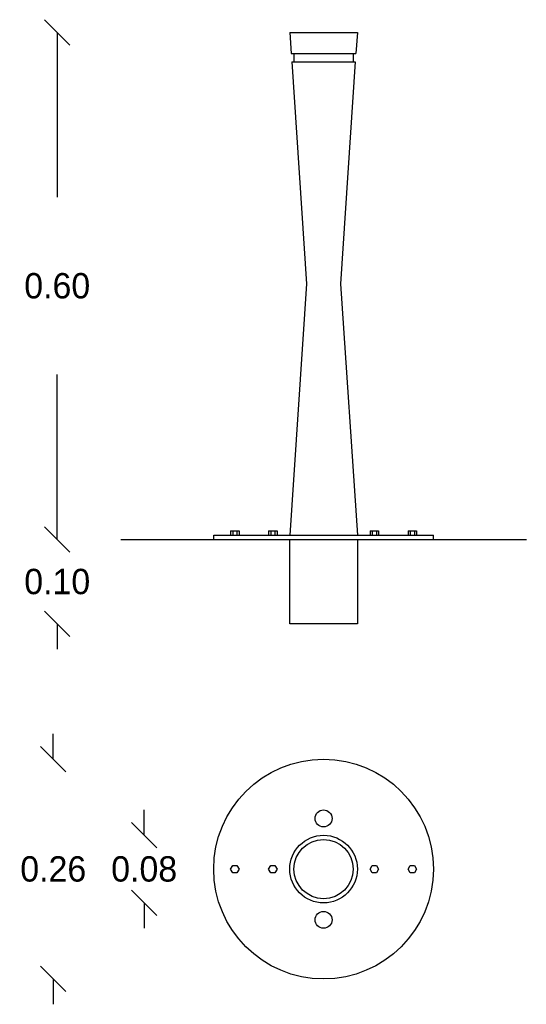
# Model space of a CAD drawing. Extents: x 6.6 to 7.2, y 3.03 to 4.19.
import ezdxf

# ---------------------------------------------------------------- set-up
doc = ezdxf.new("R2010")
doc.units = 0
doc.header["$MEASUREMENT"] = 0
doc.linetypes.add('HIDDEN', pattern=[0.375, 0.25, -0.125])
doc.layers.get('0').update_dxf_attribs({"linetype": 'CONTINUOUS'})
doc.layers.get('DEFPOINTS').update_dxf_attribs({"linetype": 'CONTINUOUS'})
doc.dimstyles.get("Standard").update_dxf_attribs({"dimtxt": 0.18, "dimasz": 0.18, "dimexe": 0.18, "dimexo": 0.0625, "dimgap": 0.09, "dimtad": 0, "dimtih": 1, "dimtoh": 1, "dimdec": 4, "dimzin": 0, "dimdsep": 46, "dimtxsty": 'Standard', "dimcen": 0.09, "dimadec": 0, "dimazin": 0, "dimtfac": 1, "dimtdec": 4, "dimtofl": 0, "dimtmove": 0, "dimatfit": 3, "dimfxl": 0, "dimtolj": 1, "dimtzin": 0, "dimarcsym": 0})

# ---------------------------------------------------------------- blocks, each defined once
blk = doc.blocks.new('_OBLIQUE')
at = {"color": 0, "linetype": 'ByBlock'}
blk.add_line((-0.5, -0.5), (0.5, 0.5), dxfattribs=at)
blk = doc.blocks.new('*D3')
at = {"color": 0, "linetype": 'ByBlock', "ltscale": 0.08}
for p, q in [((6.6584, 3.1736), (6.6584, 3.2036)), ((6.6584, 2.9136), (6.6584, 2.8836))]:
    blk.add_line(p, q, dxfattribs=at)
at = {"layer": 'DEFPOINTS', "color": 0, "linetype": 'ByBlock', "ltscale": 0.08}
for p in [(6.9783, 3.1736), (6.6584, 2.9136), (6.9783, 2.9136)]:
    blk.add_point(p, dxfattribs=at)
at = {"color": 0, "linetype": 'ByBlock', "ltscale": 0.08, "xscale": 0.03, "yscale": 0.03, "zscale": 0.03}
for p, rotation in [((6.6584, 3.1736), 270), ((6.6584, 2.9136), 90)]:
    blk.add_blockref('_OBLIQUE', p, dxfattribs=dict(at, rotation=rotation))
at = {"color": 0, "linetype": 'ByBlock', "ltscale": 0.08, "insert": (6.6584, 3.0436), "char_height": 0.03, "attachment_point": 5}
blk.add_mtext('\\A1;0.26', dxfattribs=at)
blk = doc.blocks.new('*D4')
at = {"color": 0, "linetype": 'ByBlock', "ltscale": 0.08}
for p, q in [((6.766, 3.0836), (6.766, 3.1136)), ((6.766, 3.0036), (6.766, 2.9736))]:
    blk.add_line(p, q, dxfattribs=at)
at = {"layer": 'DEFPOINTS', "color": 0, "linetype": 'ByBlock', "ltscale": 0.08}
for p in [(6.9783, 3.0836), (6.766, 3.0036), (6.9783, 3.0036)]:
    blk.add_point(p, dxfattribs=at)
at = {"color": 0, "linetype": 'ByBlock', "ltscale": 0.08, "xscale": 0.03, "yscale": 0.03, "zscale": 0.03}
for p, rotation in [((6.766, 3.0836), 270), ((6.766, 3.0036), 90)]:
    blk.add_blockref('_OBLIQUE', p, dxfattribs=dict(at, rotation=rotation))
at = {"color": 0, "linetype": 'ByBlock', "ltscale": 0.08, "insert": (6.766, 3.0436), "char_height": 0.03, "attachment_point": 5}
blk.add_mtext('\\A1;0.08', dxfattribs=at)
blk = doc.blocks.new('*D1')
at = {"color": 0, "linetype": 'ByBlock', "ltscale": 0.08}
for p, q in [((6.6631, 4.0337), (6.6631, 3.8387)), ((6.6631, 3.4337), (6.6631, 3.6287))]:
    blk.add_line(p, q, dxfattribs=at)
at = {"layer": 'DEFPOINTS', "color": 0, "linetype": 'ByBlock', "ltscale": 0.08}
for p in [(6.9383, 4.0337), (6.6631, 3.4337), (6.9383, 3.4337)]:
    blk.add_point(p, dxfattribs=at)
at = {"color": 0, "linetype": 'ByBlock', "ltscale": 0.08, "xscale": 0.03, "yscale": 0.03, "zscale": 0.03}
for p, rotation in [((6.6631, 4.0337), 90), ((6.6631, 3.4337), 270)]:
    blk.add_blockref('_OBLIQUE', p, dxfattribs=dict(at, rotation=rotation))
at = {"color": 0, "linetype": 'ByBlock', "ltscale": 0.08, "insert": (6.6631, 3.7337), "char_height": 0.03, "attachment_point": 5}
blk.add_mtext('\\A1;0.60', dxfattribs=at)
blk = doc.blocks.new('*D2')
at = {"color": 0, "linetype": 'ByBlock', "ltscale": 0.08}
for p, q in [((6.6631, 3.4337), (6.6631, 3.4637)), ((6.6631, 3.3337), (6.6631, 3.3037))]:
    blk.add_line(p, q, dxfattribs=at)
at = {"layer": 'DEFPOINTS', "color": 0, "linetype": 'ByBlock', "ltscale": 0.08}
for p in [(6.9383, 3.4337), (6.6631, 3.3337), (6.9383, 3.3337)]:
    blk.add_point(p, dxfattribs=at)
at = {"color": 0, "linetype": 'ByBlock', "ltscale": 0.08, "xscale": 0.03, "yscale": 0.03, "zscale": 0.03}
for p, rotation in [((6.6631, 3.4337), 270), ((6.6631, 3.3337), 90)]:
    blk.add_blockref('_OBLIQUE', p, dxfattribs=dict(at, rotation=rotation))
at = {"color": 0, "linetype": 'ByBlock', "ltscale": 0.08, "insert": (6.6631, 3.3837), "char_height": 0.03, "attachment_point": 5}
blk.add_mtext('\\A1;0.10', dxfattribs=at)
blk = doc.blocks.new('PILONA02')
for p, q in [((-0.04, 0.6), (0.04, 0.6)), ((-0.04, 0.6), (-0.0383, 0.575)), ((0.04, 0.6), (0.0383, 0.575)), ((-0.0383, 0.575), (0.0383, 0.575)), ((-0.0376, 0.565), (-0.02, 0.3025)), ((-0.0376, 0.565), (0.0376, 0.565)), ((0.0376, 0.565), (0.02, 0.3025)), ((-0.02, 0.3025), (-0.04, 0.005)), ((0.02, 0.3025), (0.04, 0.005)), ((-0.24, 0), (0.24, 0)), ((-0.13, 0.005), (0.13, 0.005)), ((-0.13, 0), (-0.13, 0.005)), ((-0.11, 0.01), (-0.1, 0.01)), ((-0.065, 0.01), (-0.055, 0.01)), ((-0.04, 0.01), (-0.0397, 0.01)), ((0.0397, 0.01), (0.04, 0.01)), ((0.055, 0.01), (0.065, 0.01)), ((0.1, 0.01), (0.11, 0.01)), ((0.13, 0), (0.13, 0.005))]:
    blk.add_line(p, q)
at = {"ltscale": 0.08}
for p, q in [((-0.035, 0.575), (-0.035, 0.565)), ((0.035, 0.575), (0.035, 0.565)), ((-0.11, 0.01), (-0.11, 0.005)), ((-0.1075, 0.01), (-0.1075, 0.005)), ((-0.1025, 0.01), (-0.1025, 0.005)), ((-0.1, 0.01), (-0.1, 0.005)), ((-0.065, 0.01), (-0.065, 0.005)), ((-0.0625, 0.01), (-0.0625, 0.005)), ((-0.0575, 0.01), (-0.0575, 0.005)), ((-0.055, 0.01), (-0.055, 0.005)), ((0.055, 0.01), (0.055, 0.005)), ((0.0575, 0.01), (0.0575, 0.005)), ((0.0625, 0.01), (0.0625, 0.005)), ((0.065, 0.01), (0.065, 0.005)), ((0.1, 0.01), (0.1, 0.005)), ((0.1025, 0.01), (0.1025, 0.005)), ((0.1075, 0.01), (0.1075, 0.005)), ((0.11, 0.01), (0.11, 0.005)), ((-0.11, -0.3901), (-0.1075, -0.3858)), ((-0.1075, -0.3944), (-0.11, -0.3901)), ((-0.1075, -0.3858), (-0.1025, -0.3858)), ((-0.1025, -0.3944), (-0.1075, -0.3944)), ((-0.1025, -0.3858), (-0.1, -0.3901)), ((-0.1, -0.3901), (-0.1025, -0.3944)), ((-0.065, -0.3901), (-0.0625, -0.3858)), ((-0.0625, -0.3944), (-0.065, -0.3901)), ((-0.0625, -0.3858), (-0.0575, -0.3858)), ((-0.0575, -0.3944), (-0.0625, -0.3944)), ((-0.0575, -0.3858), (-0.055, -0.3901)), ((-0.055, -0.3901), (-0.0575, -0.3944)), ((0.055, -0.3901), (0.0575, -0.3858)), ((0.0575, -0.3944), (0.055, -0.3901)), ((0.0575, -0.3858), (0.0625, -0.3858)), ((0.0625, -0.3944), (0.0575, -0.3944)), ((0.0625, -0.3858), (0.065, -0.3901)), ((0.065, -0.3901), (0.0625, -0.3944)), ((0.1, -0.3901), (0.1025, -0.3858)), ((0.1025, -0.3944), (0.1, -0.3901)), ((0.1025, -0.3858), (0.1075, -0.3858)), ((0.1075, -0.3944), (0.1025, -0.3944)), ((0.1075, -0.3858), (0.11, -0.3901)), ((0.11, -0.3901), (0.1075, -0.3944))]:
    blk.add_line(p, q, dxfattribs=at)
for centre, radius in [((0, -0.3901), 0.13), ((0, -0.3301), 0.01), ((0, -0.3901), 0.04), ((0, -0.3901), 0.035), ((0, -0.4501), 0.01)]:
    blk.add_circle(centre, radius, dxfattribs=at)
at = {"layer": 'DEFPOINTS', "linetype": 'HIDDEN', "ltscale": 0.08}
for p, q in [((0.04, 0), (0.04, -0.1)), ((-0.04, -0.1), (-0.04, 0)), ((0.04, -0.1), (-0.04, -0.1))]:
    blk.add_line(p, q, dxfattribs=at)
at = {"ltscale": 0.08}
for base, p1, p2, picture, middle in [((-0.3152, 0), (-0.04, 0.6), (-0.04, 0), '*D1', (-0.3152, 0.3)), ((-0.3152, -0.1), (-0.04, 0), (-0.04, -0.1), '*D2', (-0.3152, -0.05)), ((-0.3198, -0.5201), (0, -0.2601), (0, -0.5201), '*D3', (-0.3198, -0.3901)), ((-0.2122, -0.4301), (0, -0.3501), (0, -0.4301), '*D4', (-0.2122, -0.3901))]:
    dim = blk.add_linear_dim(base=base, p1=p1, p2=p2, angle=90, dimstyle='Standard', override={"dimtxt": 0.03, "dimasz": 0.03, "dimdec": 2, "dimblk1": 'OBLIQUE', "dimblk2": 'OBLIQUE', "dimsah": 1, "dimse1": 1, "dimse2": 1, "dimtix": 1}, dxfattribs=at)
    dim.commit()
    dim.dimension.update_dxf_attribs({"geometry": picture, "text_midpoint": middle, "insert": (-6.9783, -3.4337)})

msp = doc.modelspace()

# ---------------------------------------------------------------- block references
at = {"ltscale": 0.08}
msp.add_blockref('PILONA02', (6.9635, 3.578), dxfattribs=at)

doc.saveas('drawing.dxf')
